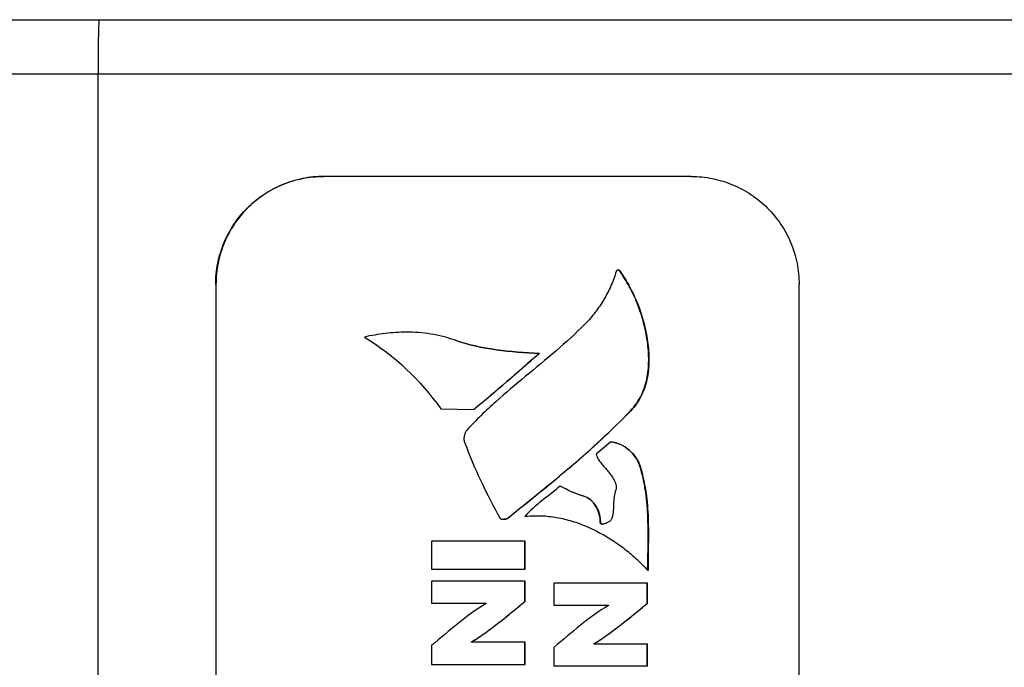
# Model space of a CAD drawing. Header units: inches. Extents: x 0 to 22, y 0 to 17.
# Tile 53 of 56: x 16.607 to 17.324, y 11.994 to 12.466. Entities that reach past the tile are written whole.
import ezdxf

# ---------------------------------------------------------------- set-up
doc = ezdxf.new("R2010")
doc.units = ezdxf.units.IN
doc.header["$LTSCALE"] = 1.21
doc.header["$MEASUREMENT"] = 0
doc.layers.get('0').update_dxf_attribs({"linetype": 'CONTINUOUS'})
doc.layers.add('DIMENSIONS', color=7, linetype='CONTINUOUS')
doc.styles.get("Standard").update_dxf_attribs({"font": 'txt', "width": 0.8})
doc.dimstyles.new('DIMSTYLE_1', dxfattribs={"dimtxt": 0.125, "dimasz": 0.18, "dimexe": 0.125, "dimexo": 0.0625, "dimgap": 0.0625, "dimtad": 0, "dimtih": 1, "dimtoh": 1, "dimdec": 3, "dimdsep": 46, "dimtxsty": 'STANDARD', "dimblk": '_FILLED', "dimblk1": '_FILLED', "dimblk2": '_FILLED', "dimcen": 0.09, "dimadec": 0, "dimazin": 0, "dimtp": 0.001, "dimtm": 0.001, "dimtfac": 1, "dimtdec": 3, "dimtofl": 0, "dimtmove": 0, "dimatfit": 3, "dimldrblk": '_FILLED', "dimfxl": 1, "dimtolj": 1, "dimarcsym": 0})

# ---------------------------------------------------------------- blocks, each defined once
blk = doc.blocks.new('_FILLED')
at = {"color": 0, "linetype": 'BYBLOCK'}
blk.add_solid([(0, 0), (-1, 0.1736), (-1, -0.1736)], dxfattribs=at)
blk = doc.blocks.new('*D0')
at = {"layer": 'DIMENSIONS', "color": 2, "linetype": 'CONTINUOUS'}
for p, q in [((10.12914, 12.57), (10.12914, 13.60235)), ((17.58516, 11.6871), (17.58516, 13.60235)), ((10.12914, 13.47735), (12.70715, 13.47735)), ((17.58516, 13.47735), (14.63215, 13.47735))]:
    blk.add_line(p, q, dxfattribs=at)
at = {"layer": 'DIMENSIONS', "color": 2, "linetype": 'CONTINUOUS', "xscale": 0.18, "yscale": 0.18, "zscale": 0.18, "rotation": 180}
blk.add_blockref('_FILLED', (10.12914, 13.47735), dxfattribs=at)
at = {"layer": 'DIMENSIONS', "color": 2, "linetype": 'CONTINUOUS', "xscale": 0.18, "yscale": 0.18, "zscale": 0.18}
blk.add_blockref('_FILLED', (17.58516, 13.47735), dxfattribs=at)
at = {"layer": 'DIMENSIONS', "color": 2, "linetype": 'CONTINUOUS', "insert": (13.66965, 13.53985), "char_height": 0.125, "width": 1.8, "attachment_point": 2, "line_spacing_factor": 0.9}
blk.add_mtext('(1000.00 [39.370])', dxfattribs=at)

msp = doc.modelspace()

# ---------------------------------------------------------------- linework, layer by layer
at = {"color": 7, "linetype": 'CONTINUOUS'}
for p, q in [((16.43741, 12.46554), (17.34622, 12.46554)), ((16.42224, 12.42617), (16.66372, 12.42617)), ((16.66372, 12.42617), (17.34673, 12.42617)), ((16.66372, 11.29231), (16.66372, 12.42617)), ((17.09606, 12.35137), (16.82821, 12.35137)), ((17.09606, 12.35137), (17.09628, 12.35137)), ((17.04325, 12.28319), (17.04395, 12.28284)), ((17.04395, 12.28284), (17.04378, 12.28284)), ((16.74949, 12.27263), (16.74971, 12.27263)), ((16.74949, 12.27263), (16.74949, 11.44586)), ((16.74971, 12.27263), (16.74971, 11.44586)), ((17.17479, 11.44586), (17.17479, 12.27263)), ((16.9237, 12.23214), (16.92353, 12.23214)), ((16.9855, 12.22241), (16.98533, 12.22241)), ((16.91365, 12.1819), (16.93766, 12.18158)), ((16.93783, 12.18158), (16.93766, 12.18158)), ((17.0521, 12.1806), (17.05192, 12.1806)), ((17.0376, 12.15784), (17.02685, 12.14883)), ((17.05918, 12.13942), (17.05901, 12.13942)), ((17.00069, 12.12572), (17.00052, 12.12572)), ((17.01781, 12.11839), (17.01764, 12.11839)), ((16.96231, 12.10217), (16.96214, 12.10217)), ((16.97515, 12.10351), (16.97497, 12.10351)), ((17.03005, 12.09914), (17.02988, 12.09914)), ((16.97511, 12.08564), (16.90684, 12.08564)), ((16.90684, 12.08564), (16.90684, 12.06513)), ((16.97493, 12.06513), (16.97493, 12.08564)), ((16.97511, 12.06513), (16.97511, 12.08564)), ((16.90684, 12.06513), (16.97511, 12.06513)), ((17.06477, 12.06414), (17.0646, 12.06414)), ((16.97511, 12.05639), (16.90684, 12.05639)), ((16.90684, 12.05639), (16.90684, 12.04025)), ((16.9749, 12.04151), (16.97493, 12.05639)), ((16.97507, 12.04151), (16.97511, 12.05639)), ((17.06426, 12.05501), (16.99599, 12.05501)), ((16.99599, 12.05501), (16.99599, 12.03887)), ((17.06409, 12.04013), (17.06409, 12.05501)), ((17.06426, 12.04013), (17.06426, 12.05501)), ((16.90684, 12.04025), (16.94671, 12.04025)), ((16.94671, 12.04025), (16.94671, 12.04005)), ((16.97507, 12.04151), (16.9749, 12.04151)), ((16.99599, 12.03887), (17.0359, 12.03887)), ((17.0359, 12.03887), (17.0359, 12.03867)), ((17.06426, 12.04013), (17.06409, 12.04013)), ((16.90688, 12.0095), (16.90688, 11.99576)), ((16.9361, 12.01214), (16.93593, 12.01214)), ((16.93593, 12.0119), (16.93593, 12.01214)), ((16.9361, 12.0119), (16.93593, 12.0119)), ((16.9361, 12.0119), (16.9361, 12.01214)), ((16.9749, 12.0119), (16.9361, 12.0119)), ((16.97507, 12.0119), (16.9749, 12.0119)), ((16.9749, 11.99576), (16.9749, 12.0119)), ((16.97507, 11.99576), (16.97507, 12.0119)), ((17.02525, 12.01076), (17.02508, 12.01076)), ((17.02508, 12.01056), (17.02508, 12.01076)), ((17.02525, 12.01056), (17.02508, 12.01056)), ((17.02525, 12.01056), (17.02525, 12.01076)), ((17.06409, 12.01054), (17.02525, 12.01056)), ((17.06426, 12.01054), (17.06409, 12.01054)), ((17.06409, 11.9944), (17.06409, 12.01054)), ((17.06426, 11.9944), (17.06426, 12.01054)), ((16.99603, 12.00812), (16.99603, 11.99438)), ((16.90688, 11.99576), (16.97507, 11.99576)), ((17.06426, 11.9944), (16.99603, 11.99438))]:
    msp.add_line(p, q, dxfattribs=at)
for points, knots in [([(16.66458, 12.46554), (16.66455, 12.46554), (16.66452, 12.46546), (16.66448, 12.46533), (16.66444, 12.46508), (16.6644, 12.46475), (16.66436, 12.46433), (16.66432, 12.46382), (16.66428, 12.46321), (16.66423, 12.46223), (16.66416, 12.46078), (16.66409, 12.4588), (16.66403, 12.45651), (16.66396, 12.45392), (16.66391, 12.45107), (16.66386, 12.44797), (16.66382, 12.44467), (16.66377, 12.43994), (16.66373, 12.43375), (16.66372, 12.42873), (16.66372, 12.42617)], [0, 0, 0, 0, 0.00161, 0.005371, 0.011466, 0.019915, 0.030708, 0.043826, 0.05924, 0.076915, 0.118874, 0.169307, 0.22773, 0.293585, 0.366237, 0.444989, 0.529083, 0.617708, 0.80511, 1, 1, 1, 1]), ([(16.74949, 12.27263), (16.74949, 12.27777), (16.75051, 12.28809), (16.75502, 12.30295), (16.76234, 12.31665), (16.77219, 12.32866), (16.7842, 12.33852), (16.7979, 12.34584), (16.81275, 12.35035), (16.82307, 12.35137), (16.82821, 12.35137)], [0, 0, 0, 0, 0.125014, 0.250027, 0.375035, 0.500038, 0.625035, 0.750027, 0.875015, 1, 1, 1, 1]), ([(16.82821, 12.35137), (16.82308, 12.35135), (16.81278, 12.35031), (16.79796, 12.34578), (16.7843, 12.33844), (16.77233, 12.32859), (16.76251, 12.31659), (16.75521, 12.3029), (16.75072, 12.28806), (16.74971, 12.27776), (16.74971, 12.27263)], [0, 0, 0, 0, 0.124986, 0.249973, 0.374965, 0.499962, 0.624965, 0.749973, 0.874986, 1, 1, 1, 1]), ([(17.09628, 12.35137), (17.10141, 12.35135), (17.11171, 12.35031), (17.12653, 12.34578), (17.14019, 12.33844), (17.15216, 12.32859), (17.16198, 12.31659), (17.16928, 12.3029), (17.17377, 12.28806), (17.17479, 12.27776), (17.17479, 12.27263)], [0, 0, 0, 0, 0.124986, 0.249973, 0.374965, 0.499962, 0.624965, 0.749973, 0.874986, 1, 1, 1, 1]), ([(17.04149, 12.2821), (17.04038, 12.2785), (17.03776, 12.27147), (17.03263, 12.26147), (17.02635, 12.25216), (17.02142, 12.2465), (17.01878, 12.24383)], [0, 0, 0, 0, 0.251379, 0.500317, 0.749032, 1, 1, 1, 1]), ([(17.04299, 12.28319), (17.04268, 12.28319), (17.04219, 12.28304), (17.04171, 12.28259), (17.04155, 12.28227), (17.04149, 12.2821)], [0, 0, 0, 0, 0.467868, 0.723186, 1, 1, 1, 1]), ([(17.04378, 12.28284), (17.0437, 12.28296), (17.04344, 12.28314), (17.04314, 12.28319), (17.04299, 12.28319)], [0, 0, 0, 0, 0.472691, 1, 1, 1, 1]), ([(17.05192, 12.1806), (17.05356, 12.1823), (17.05652, 12.18592), (17.05999, 12.19194), (17.0625, 12.19835), (17.06415, 12.20504), (17.06503, 12.21192), (17.06531, 12.22125), (17.06442, 12.23058), (17.06271, 12.23968), (17.06109, 12.24629), (17.05911, 12.25272), (17.05601, 12.26107), (17.05115, 12.27129), (17.04638, 12.27903), (17.04378, 12.28284)], [0, 0, 0, 0, 0.06428, 0.126901, 0.189049, 0.251473, 0.314512, 0.378164, 0.505933, 0.569024, 0.630873, 0.691807, 0.752325, 0.874059, 1, 1, 1, 1]), ([(17.04395, 12.28284), (17.04655, 12.27903), (17.05132, 12.27129), (17.05618, 12.26107), (17.05929, 12.25272), (17.06126, 12.24629), (17.06288, 12.23968), (17.06459, 12.23058), (17.06548, 12.22125), (17.0652, 12.21192), (17.06432, 12.20504), (17.06267, 12.19835), (17.06016, 12.19194), (17.05669, 12.18592), (17.05373, 12.1823), (17.0521, 12.1806)], [0, 0, 0, 0, 0.125941, 0.247675, 0.308193, 0.369127, 0.430976, 0.494067, 0.621836, 0.685488, 0.748527, 0.810951, 0.873099, 0.93572, 1, 1, 1, 1]), ([(17.01878, 12.24383), (17.01198, 12.23692), (16.99771, 12.22394), (16.9754, 12.20572), (16.95701, 12.19038), (16.94291, 12.17725), (16.93615, 12.17028), (16.93286, 12.16666)], [0, 0, 0, 0, 0.251738, 0.49992, 0.748003, 0.873168, 1, 1, 1, 1]), ([(16.88851, 12.23784), (16.88334, 12.23784), (16.87305, 12.2372), (16.8629, 12.23539), (16.85792, 12.23422)], [0, 0, 0, 0, 0.502526, 1, 1, 1, 1]), ([(16.92353, 12.23214), (16.91797, 12.23412), (16.90637, 12.23698), (16.89448, 12.23784), (16.88851, 12.23784)], [0, 0, 0, 0, 0.49699, 1, 1, 1, 1]), ([(16.96214, 12.10217), (16.97004, 12.10847), (16.98565, 12.12092), (17.00861, 12.13989), (17.03083, 12.15956), (17.045, 12.17341), (17.05192, 12.1806)], [0, 0, 0, 0, 0.253951, 0.502066, 0.74905, 1, 1, 1, 1]), ([(17.0521, 12.1806), (17.04517, 12.17341), (17.03101, 12.15956), (17.00879, 12.13989), (16.98582, 12.12092), (16.97021, 12.10847), (16.96231, 12.10217)], [0, 0, 0, 0, 0.25095, 0.497934, 0.746049, 1, 1, 1, 1]), ([(16.93286, 12.16666), (16.93238, 12.16613), (16.93154, 12.16485), (16.9307, 12.16265), (16.93035, 12.1602), (16.93061, 12.15853), (16.93089, 12.15776)], [0, 0, 0, 0, 0.225714, 0.479315, 0.74116, 1, 1, 1, 1]), ([(16.93089, 12.15776), (16.93442, 12.14819), (16.94234, 12.12927), (16.95184, 12.11111), (16.95691, 12.10217)], [0, 0, 0, 0, 0.49834, 1, 1, 1, 1]), ([(17.02685, 12.14883), (17.02722, 12.14764), (17.02828, 12.14533), (17.03046, 12.14223), (17.03291, 12.13937), (17.03543, 12.13659), (17.03741, 12.13419), (17.03885, 12.13211), (17.03985, 12.13043), (17.04072, 12.12864), (17.04135, 12.12677), (17.04159, 12.12487), (17.04136, 12.12361), (17.04114, 12.12304)], [0, 0, 0, 0, 0.12331, 0.248227, 0.373338, 0.495941, 0.618392, 0.680999, 0.745552, 0.811815, 0.876974, 0.939281, 1, 1, 1, 1]), ([(17.0646, 12.06414), (17.06454, 12.07047), (17.06475, 12.08312), (17.0648, 12.09893), (17.06412, 12.11154), (17.06327, 12.11938), (17.06227, 12.1256), (17.06103, 12.13179), (17.05987, 12.13638), (17.05901, 12.13942)], [0, 0, 0, 0, 0.250414, 0.500848, 0.625637, 0.750235, 0.812596, 0.875049, 1, 1, 1, 1]), ([(17.05918, 12.13942), (17.06004, 12.13638), (17.0612, 12.13179), (17.06244, 12.1256), (17.06344, 12.11938), (17.06429, 12.11154), (17.06497, 12.09893), (17.06492, 12.08312), (17.06472, 12.07047), (17.06477, 12.06414)], [0, 0, 0, 0, 0.124951, 0.187404, 0.249765, 0.374363, 0.499152, 0.749586, 1, 1, 1, 1]), ([(16.95691, 12.10217), (16.95698, 12.10204), (16.95728, 12.10182), (16.9581, 12.10153), (16.95883, 12.10146), (16.95935, 12.10146)], [0, 0, 0, 0, 0.171952, 0.403376, 1, 1, 1, 1]), ([(16.95935, 12.10146), (16.95987, 12.10146), (16.96064, 12.10154), (16.96158, 12.10182), (16.96198, 12.10204), (16.96214, 12.10217)], [0, 0, 0, 0, 0.537906, 0.78386, 1, 1, 1, 1]), ([(16.96231, 12.10217), (16.96215, 12.10204), (16.96175, 12.10182), (16.96082, 12.10154), (16.96005, 12.10146), (16.95952, 12.10146)], [0, 0, 0, 0, 0.21614, 0.462094, 1, 1, 1, 1]), ([(16.97497, 12.10351), (16.97573, 12.10361), (16.97874, 12.10395), (16.98178, 12.10409), (16.98406, 12.10409)], [0, 0, 0, 0, 0.249645, 1, 1, 1, 1]), ([(16.98406, 12.10409), (16.9878, 12.10409), (16.99535, 12.10352), (17.00654, 12.10115), (17.01753, 12.09744), (17.02819, 12.09254), (17.03837, 12.08663), (17.04793, 12.07986), (17.05673, 12.07238), (17.06209, 12.06695), (17.0646, 12.06414)], [0, 0, 0, 0, 0.121507, 0.245014, 0.370546, 0.497597, 0.625279, 0.752449, 0.877809, 1, 1, 1, 1]), ([(17.03838, 12.10225), (17.03831, 12.10197), (17.03802, 12.10141), (17.03737, 12.10065), (17.03652, 12.09994), (17.03521, 12.09908), (17.03378, 12.09841), (17.03237, 12.09802), (17.03169, 12.09793), (17.03138, 12.09793)], [0, 0, 0, 0, 0.100846, 0.21753, 0.347872, 0.486795, 0.764607, 0.89064, 1, 1, 1, 1]), ([(17.03138, 12.09793), (17.03117, 12.09793), (17.03079, 12.09796), (17.03027, 12.09817), (17.02992, 12.0986), (17.02988, 12.09896), (17.02988, 12.09914)], [0, 0, 0, 0, 0.285102, 0.524314, 0.744676, 1, 1, 1, 1]), ([(17.03005, 12.09914), (17.03005, 12.09896), (17.03009, 12.0986), (17.03042, 12.09818), (17.03093, 12.09797), (17.0313, 12.09793), (17.0315, 12.09793)], [0, 0, 0, 0, 0.256957, 0.478388, 0.716923, 1, 1, 1, 1]), ([(16.93596, 12.01215), (16.93776, 12.0131), (16.94036, 12.01471), (16.94371, 12.01702), (16.94702, 12.01939), (16.95111, 12.02242), (16.95594, 12.02614), (16.96071, 12.02994), (16.96703, 12.03506), (16.97174, 12.03894), (16.9749, 12.04151)], [0, 0, 0, 0, 0.124928, 0.187516, 0.250096, 0.375151, 0.500137, 0.6251, 0.750063, 1, 1, 1, 1]), ([(16.97507, 12.04151), (16.97191, 12.03893), (16.9672, 12.03506), (16.96088, 12.02993), (16.9561, 12.02613), (16.95126, 12.0224), (16.94717, 12.01937), (16.94385, 12.01701), (16.9405, 12.01469), (16.9379, 12.01308), (16.9361, 12.01214)], [0, 0, 0, 0, 0.249938, 0.374901, 0.499864, 0.624849, 0.749906, 0.812485, 0.875073, 1, 1, 1, 1]), ([(17.02513, 12.01078), (17.02693, 12.01173), (17.02953, 12.01334), (17.03288, 12.01565), (17.03619, 12.01802), (17.04028, 12.02105), (17.04512, 12.02477), (17.0499, 12.02856), (17.05622, 12.03368), (17.06093, 12.03756), (17.06409, 12.04013)], [0, 0, 0, 0, 0.124929, 0.187516, 0.250095, 0.375149, 0.500135, 0.625098, 0.750062, 1, 1, 1, 1]), ([(17.06426, 12.04013), (17.0611, 12.03756), (17.05638, 12.03368), (17.05005, 12.02855), (17.04527, 12.02475), (17.04043, 12.02103), (17.03633, 12.018), (17.03301, 12.01563), (17.02966, 12.01331), (17.02705, 12.01171), (17.02525, 12.01076)], [0, 0, 0, 0, 0.249939, 0.374902, 0.499866, 0.624852, 0.749907, 0.812486, 0.875073, 1, 1, 1, 1])]:
    msp.add_open_spline(points, degree=3, knots=knots, dxfattribs=at)
for points in [[(16.85792, 12.23422), (16.87974, 12.22107), (16.89888, 12.20266), (16.91365, 12.1819)], [(16.98533, 12.22241), (16.9645, 12.22337), (16.94317, 12.22512), (16.92353, 12.23214)], [(16.9237, 12.23214), (16.94334, 12.22512), (16.96467, 12.22337), (16.9855, 12.22241)], [(16.93766, 12.18158), (16.95393, 12.19474), (16.96952, 12.20871), (16.98533, 12.22241)], [(16.9855, 12.22241), (16.96969, 12.20871), (16.9541, 12.19474), (16.93783, 12.18158)], [(17.05901, 12.13942), (17.05644, 12.14848), (17.047, 12.15731), (17.0376, 12.15784)], [(17.03777, 12.15784), (17.04717, 12.15731), (17.05661, 12.14848), (17.05918, 12.13942)], [(17.00052, 12.12572), (16.99225, 12.11804), (16.98212, 12.11225), (16.97497, 12.10351)], [(17.01764, 12.11839), (17.01164, 12.11998), (17.00604, 12.12289), (17.00052, 12.12572)], [(17.00069, 12.12572), (17.00622, 12.12289), (17.01181, 12.11998), (17.01781, 12.11839)], [(17.02988, 12.09914), (17.03011, 12.10674), (17.02499, 12.11645), (17.01764, 12.11839)], [(17.01781, 12.11839), (17.02517, 12.11645), (17.03029, 12.10674), (17.03005, 12.09914)], [(17.04114, 12.12304), (17.03861, 12.11652), (17.0402, 12.109), (17.03838, 12.10225)], [(16.94671, 12.04005), (16.93223, 12.03166), (16.91977, 12.02017), (16.90688, 12.0095)], [(17.0359, 12.03867), (17.0214, 12.0303), (17.00893, 12.01879), (16.99603, 12.00812)], [(16.93593, 12.01214), (16.93594, 12.01214), (16.93595, 12.01215), (16.93596, 12.01215)], [(17.02508, 12.01076), (17.0251, 12.01077), (17.02511, 12.01077), (17.02513, 12.01078)]]:
    msp.add_open_spline(points, degree=3, dxfattribs=at)

# ---------------------------------------------------------------- dimensions: what is measured, and where the dimension line sits
at = {"layer": 'DIMENSIONS', "color": 2, "linetype": 'CONTINUOUS'}
dim = msp.add_linear_dim(base=(17.58516, 13.47735), p1=(10.12914, 12.5075), p2=(17.58516, 11.6246), text='(1000.00 [39.370])', dimstyle='DIMSTYLE_1', dxfattribs=at)
dim.commit()
dim.dimension.update_dxf_attribs({"geometry": '*D0', "text_midpoint": (13.66965, 13.47735), "dimtype": 160})

doc.saveas('drawing.dxf')
